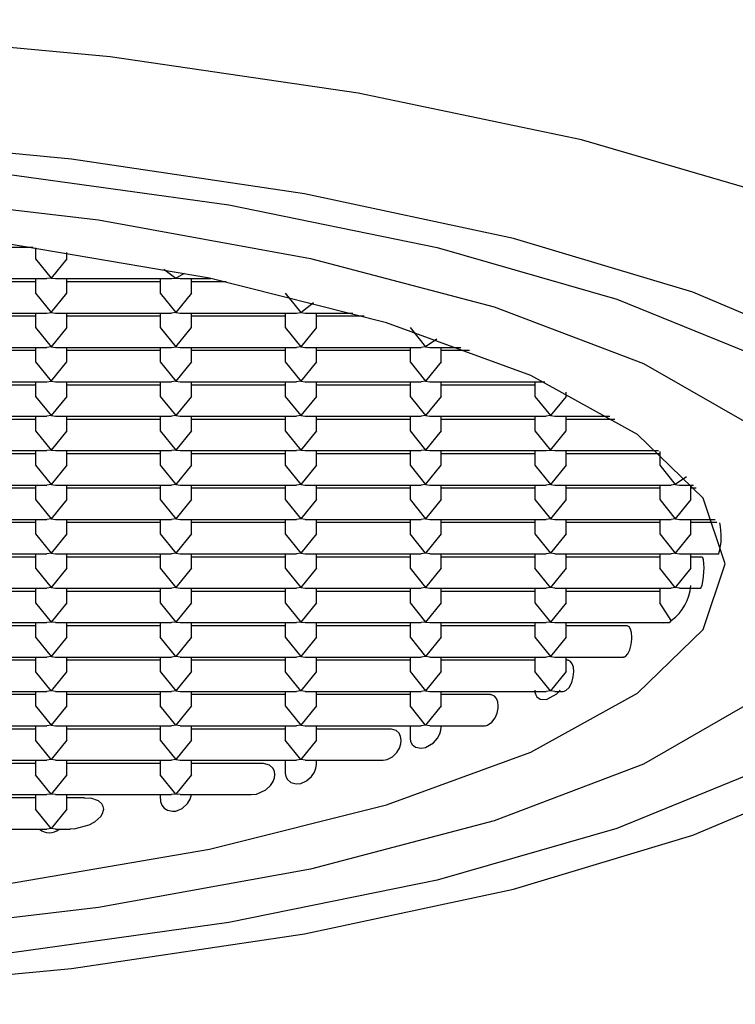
# Model space of a CAD drawing. Header units: millimetres. Extents: x 4232.774 to 4233.053, y 1937.857 to 1937.963.
# Tile 7 of 9: x 4232.91537 to 4232.9211, y 1937.85665 to 1937.86454. Entities that reach past the tile are written whole.
import ezdxf

# ---------------------------------------------------------------- set-up
doc = ezdxf.new("R2010")
doc.units = ezdxf.units.MM
doc.layers.add('SANINDUSA', color=3, linetype='Continuous')

msp = doc.modelspace()

# ---------------------------------------------------------------- linework, layer by layer
at = {"layer": 'SANINDUSA'}
for p, q in [((4232.915479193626, 1937.862715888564), (4232.914747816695, 1937.862715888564)), ((4232.915497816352, 1937.862713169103), (4232.915497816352, 1937.862625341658)), ((4232.915747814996, 1937.862625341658), (4232.915747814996, 1937.862675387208)), ((4232.915497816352, 1937.862625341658), (4232.915622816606, 1937.862470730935)), ((4232.915747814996, 1937.862625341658), (4232.915622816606, 1937.862470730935)), ((4232.91652638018, 1937.862541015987), (4232.91662281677, 1937.862470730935)), ((4232.914657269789, 1937.862465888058), (4232.915588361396, 1937.862465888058)), ((4232.915497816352, 1937.86244025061), (4232.914747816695, 1937.86244025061)), ((4232.915497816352, 1937.862465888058), (4232.915497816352, 1937.862349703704)), ((4232.915622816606, 1937.862470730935), (4232.915588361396, 1937.862465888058)), ((4232.915622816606, 1937.862470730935), (4232.915657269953, 1937.862465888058)), ((4232.915657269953, 1937.862465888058), (4232.91658836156, 1937.862465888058)), ((4232.915747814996, 1937.862349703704), (4232.915747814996, 1937.862465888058)), ((4232.916497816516, 1937.86244025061), (4232.915747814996, 1937.86244025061)), ((4232.916497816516, 1937.862465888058), (4232.916497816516, 1937.862349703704)), ((4232.91658836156, 1937.862465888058), (4232.91662281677, 1937.862470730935)), ((4232.91662281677, 1937.862470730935), (4232.916691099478, 1937.862509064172)), ((4232.91662281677, 1937.862470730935), (4232.916657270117, 1937.862465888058)), ((4232.916657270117, 1937.862465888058), (4232.916903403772, 1937.862465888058)), ((4232.91674781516, 1937.862349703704), (4232.91674781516, 1937.862465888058)), ((4232.917024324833, 1937.86244025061), (4232.91674781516, 1937.86244025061)), ((4232.915497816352, 1937.862349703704), (4232.915622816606, 1937.862195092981)), ((4232.915622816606, 1937.862195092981), (4232.915747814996, 1937.862349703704)), ((4232.916497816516, 1937.862349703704), (4232.91662281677, 1937.862195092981)), ((4232.91674781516, 1937.862349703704), (4232.91662281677, 1937.862195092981)), ((4232.91749781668, 1937.862349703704), (4232.917622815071, 1937.862195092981)), ((4232.917622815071, 1937.862195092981), (4232.917725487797, 1937.862275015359)), ((4232.914657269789, 1937.862190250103), (4232.915588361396, 1937.862190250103)), ((4232.915497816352, 1937.862164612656), (4232.914747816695, 1937.862164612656)), ((4232.915497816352, 1937.862190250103), (4232.915497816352, 1937.86207406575)), ((4232.915588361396, 1937.862190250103), (4232.915622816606, 1937.862195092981)), ((4232.915622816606, 1937.862195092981), (4232.915657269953, 1937.862190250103)), ((4232.915657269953, 1937.862190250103), (4232.91658836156, 1937.862190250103)), ((4232.915747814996, 1937.86207406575), (4232.915747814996, 1937.862190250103)), ((4232.916497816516, 1937.862164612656), (4232.915747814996, 1937.862164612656)), ((4232.916497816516, 1937.862190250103), (4232.916497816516, 1937.86207406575)), ((4232.91662281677, 1937.862195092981), (4232.91658836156, 1937.862190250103)), ((4232.91662281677, 1937.862195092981), (4232.916657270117, 1937.862190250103)), ((4232.916657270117, 1937.862190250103), (4232.917588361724, 1937.862190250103)), ((4232.91674781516, 1937.86207406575), (4232.91674781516, 1937.862190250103)), ((4232.91749781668, 1937.862164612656), (4232.91674781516, 1937.862164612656)), ((4232.91749781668, 1937.862190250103), (4232.91749781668, 1937.86207406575)), ((4232.917588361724, 1937.862190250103), (4232.917622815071, 1937.862195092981)), ((4232.917622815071, 1937.862195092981), (4232.917657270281, 1937.862190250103)), ((4232.917657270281, 1937.862190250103), (4232.918040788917, 1937.862190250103)), ((4232.917747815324, 1937.86207406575), (4232.917747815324, 1937.862190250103)), ((4232.91813106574, 1937.862164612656), (4232.917747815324, 1937.862164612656)), ((4232.915497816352, 1937.86207406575), (4232.915622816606, 1937.861919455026)), ((4232.915747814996, 1937.86207406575), (4232.915622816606, 1937.861919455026)), ((4232.916497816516, 1937.86207406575), (4232.91662281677, 1937.861919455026)), ((4232.91662281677, 1937.861919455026), (4232.91674781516, 1937.86207406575)), ((4232.91749781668, 1937.86207406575), (4232.917622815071, 1937.861919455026)), ((4232.917747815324, 1937.86207406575), (4232.917622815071, 1937.861919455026)), ((4232.918497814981, 1937.86207406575), (4232.918622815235, 1937.861919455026)), ((4232.918713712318, 1937.861982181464), (4232.918622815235, 1937.861919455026)), ((4232.914657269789, 1937.861914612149), (4232.915588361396, 1937.861914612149)), ((4232.915497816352, 1937.861888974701), (4232.914747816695, 1937.861888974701)), ((4232.915497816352, 1937.861914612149), (4232.915497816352, 1937.86179843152)), ((4232.915622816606, 1937.861919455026), (4232.915588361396, 1937.861914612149)), ((4232.915622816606, 1937.861919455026), (4232.915657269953, 1937.861914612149)), ((4232.915657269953, 1937.861914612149), (4232.91658836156, 1937.861914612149)), ((4232.915747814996, 1937.86179843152), (4232.915747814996, 1937.861914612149)), ((4232.916497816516, 1937.861888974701), (4232.915747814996, 1937.861888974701)), ((4232.916497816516, 1937.861914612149), (4232.916497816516, 1937.86179843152)), ((4232.91658836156, 1937.861914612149), (4232.91662281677, 1937.861919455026)), ((4232.91662281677, 1937.861919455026), (4232.916657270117, 1937.861914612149)), ((4232.916657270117, 1937.861914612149), (4232.917588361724, 1937.861914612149)), ((4232.91674781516, 1937.86179843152), (4232.91674781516, 1937.861914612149)), ((4232.91749781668, 1937.861888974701), (4232.91674781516, 1937.861888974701)), ((4232.91749781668, 1937.861914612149), (4232.91749781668, 1937.86179843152)), ((4232.917622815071, 1937.861919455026), (4232.917588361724, 1937.861914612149)), ((4232.917622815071, 1937.861919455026), (4232.917657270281, 1937.861914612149)), ((4232.917657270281, 1937.861914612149), (4232.918588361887, 1937.861914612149)), ((4232.917747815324, 1937.86179843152), (4232.917747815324, 1937.861914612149)), ((4232.918497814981, 1937.861888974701), (4232.917747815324, 1937.861888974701)), ((4232.918497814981, 1937.861914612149), (4232.918497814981, 1937.86179843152)), ((4232.918622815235, 1937.861919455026), (4232.918588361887, 1937.861914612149)), ((4232.918622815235, 1937.861919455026), (4232.918657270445, 1937.861914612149)), ((4232.918657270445, 1937.861914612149), (4232.918905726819, 1937.861914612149)), ((4232.918747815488, 1937.86179843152), (4232.918747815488, 1937.861914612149)), ((4232.918975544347, 1937.861888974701), (4232.918747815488, 1937.861888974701)), ((4232.915497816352, 1937.86179843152), (4232.915622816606, 1937.861643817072)), ((4232.915622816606, 1937.861643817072), (4232.915747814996, 1937.86179843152)), ((4232.916497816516, 1937.86179843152), (4232.91662281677, 1937.861643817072)), ((4232.91674781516, 1937.86179843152), (4232.91662281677, 1937.861643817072)), ((4232.91749781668, 1937.86179843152), (4232.917622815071, 1937.861643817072)), ((4232.917747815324, 1937.86179843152), (4232.917622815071, 1937.861643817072)), ((4232.918497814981, 1937.86179843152), (4232.918622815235, 1937.861643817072)), ((4232.918747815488, 1937.86179843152), (4232.918622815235, 1937.861643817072)), ((4232.914657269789, 1937.861638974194), (4232.915588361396, 1937.861638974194)), ((4232.915497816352, 1937.861613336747), (4232.914747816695, 1937.861613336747)), ((4232.915497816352, 1937.861638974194), (4232.915497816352, 1937.861522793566)), ((4232.915588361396, 1937.861638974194), (4232.915622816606, 1937.861643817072)), ((4232.915622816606, 1937.861643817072), (4232.915657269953, 1937.861638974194)), ((4232.915657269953, 1937.861638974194), (4232.91658836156, 1937.861638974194)), ((4232.915747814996, 1937.861522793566), (4232.915747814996, 1937.861638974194)), ((4232.916497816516, 1937.861613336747), (4232.915747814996, 1937.861613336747)), ((4232.916497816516, 1937.861638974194), (4232.916497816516, 1937.861522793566)), ((4232.91662281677, 1937.861643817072), (4232.91658836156, 1937.861638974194)), ((4232.91662281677, 1937.861643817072), (4232.916657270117, 1937.861638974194)), ((4232.916657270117, 1937.861638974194), (4232.917588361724, 1937.861638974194)), ((4232.91674781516, 1937.861522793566), (4232.91674781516, 1937.861638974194)), ((4232.91749781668, 1937.861613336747), (4232.91674781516, 1937.861613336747)), ((4232.91749781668, 1937.861638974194), (4232.91749781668, 1937.861522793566)), ((4232.917622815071, 1937.861643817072), (4232.917588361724, 1937.861638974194)), ((4232.917622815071, 1937.861643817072), (4232.917657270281, 1937.861638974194)), ((4232.917657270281, 1937.861638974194), (4232.918588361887, 1937.861638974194)), ((4232.917747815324, 1937.861522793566), (4232.917747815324, 1937.861638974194)), ((4232.918497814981, 1937.861613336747), (4232.917747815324, 1937.861613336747)), ((4232.918497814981, 1937.861638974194), (4232.918497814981, 1937.861522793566)), ((4232.918622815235, 1937.861643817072), (4232.918588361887, 1937.861638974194)), ((4232.918622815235, 1937.861643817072), (4232.918657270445, 1937.861638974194)), ((4232.918657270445, 1937.861638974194), (4232.919577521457, 1937.861638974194)), ((4232.918747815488, 1937.861522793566), (4232.918747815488, 1937.861638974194)), ((4232.919497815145, 1937.861613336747), (4232.918747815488, 1937.861613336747)), ((4232.919497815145, 1937.861638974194), (4232.919497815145, 1937.861522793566)), ((4232.915497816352, 1937.861522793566), (4232.915622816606, 1937.861368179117)), ((4232.915747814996, 1937.861522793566), (4232.915622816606, 1937.861368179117)), ((4232.916497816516, 1937.861522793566), (4232.91662281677, 1937.861368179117)), ((4232.91674781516, 1937.861522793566), (4232.91662281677, 1937.861368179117)), ((4232.91749781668, 1937.861522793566), (4232.917622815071, 1937.861368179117)), ((4232.917747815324, 1937.861522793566), (4232.917622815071, 1937.861368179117)), ((4232.918497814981, 1937.861522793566), (4232.918622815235, 1937.861368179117)), ((4232.918747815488, 1937.861522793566), (4232.918622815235, 1937.861368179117)), ((4232.919497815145, 1937.861522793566), (4232.919622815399, 1937.861368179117)), ((4232.919747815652, 1937.861522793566), (4232.919622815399, 1937.861368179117)), ((4232.919747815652, 1937.861522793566), (4232.919747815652, 1937.861556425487)), ((4232.914657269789, 1937.86136333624), (4232.915588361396, 1937.86136333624)), ((4232.915497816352, 1937.861337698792), (4232.914747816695, 1937.861337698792)), ((4232.915497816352, 1937.86136333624), (4232.915497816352, 1937.861247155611)), ((4232.915622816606, 1937.861368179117), (4232.915588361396, 1937.86136333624)), ((4232.915622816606, 1937.861368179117), (4232.915657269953, 1937.86136333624)), ((4232.915657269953, 1937.86136333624), (4232.91658836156, 1937.86136333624)), ((4232.915747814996, 1937.861247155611), (4232.915747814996, 1937.86136333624)), ((4232.916497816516, 1937.861337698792), (4232.915747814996, 1937.861337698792)), ((4232.916497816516, 1937.86136333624), (4232.916497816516, 1937.861247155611)), ((4232.91662281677, 1937.861368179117), (4232.91658836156, 1937.86136333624)), ((4232.91662281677, 1937.861368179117), (4232.916657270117, 1937.86136333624)), ((4232.916657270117, 1937.86136333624), (4232.917588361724, 1937.86136333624)), ((4232.91674781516, 1937.861247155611), (4232.91674781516, 1937.86136333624)), ((4232.91749781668, 1937.861337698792), (4232.91674781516, 1937.861337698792)), ((4232.91749781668, 1937.86136333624), (4232.91749781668, 1937.861247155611)), ((4232.917622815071, 1937.861368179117), (4232.917588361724, 1937.86136333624)), ((4232.917622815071, 1937.861368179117), (4232.917657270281, 1937.86136333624)), ((4232.917657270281, 1937.86136333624), (4232.918588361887, 1937.86136333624)), ((4232.917747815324, 1937.861247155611), (4232.917747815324, 1937.86136333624)), ((4232.918497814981, 1937.861337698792), (4232.917747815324, 1937.861337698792)), ((4232.918497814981, 1937.86136333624), (4232.918497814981, 1937.861247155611)), ((4232.918622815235, 1937.861368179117), (4232.918588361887, 1937.86136333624)), ((4232.918622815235, 1937.861368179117), (4232.918657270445, 1937.86136333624)), ((4232.918657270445, 1937.86136333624), (4232.919588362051, 1937.86136333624)), ((4232.918747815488, 1937.861247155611), (4232.918747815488, 1937.86136333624)), ((4232.919497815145, 1937.861337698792), (4232.918747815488, 1937.861337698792)), ((4232.919497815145, 1937.86136333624), (4232.919497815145, 1937.861247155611)), ((4232.919622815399, 1937.861368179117), (4232.919588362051, 1937.86136333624)), ((4232.919622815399, 1937.861368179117), (4232.919657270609, 1937.86136333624)), ((4232.919657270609, 1937.86136333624), (4232.920097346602, 1937.86136333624)), ((4232.919747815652, 1937.861247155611), (4232.919747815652, 1937.86136333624)), ((4232.920138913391, 1937.861337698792), (4232.919747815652, 1937.861337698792)), ((4232.915497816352, 1937.861247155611), (4232.915622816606, 1937.861092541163)), ((4232.915747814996, 1937.861247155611), (4232.915622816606, 1937.861092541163)), ((4232.916497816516, 1937.861247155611), (4232.91662281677, 1937.861092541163)), ((4232.91674781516, 1937.861247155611), (4232.91662281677, 1937.861092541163)), ((4232.91749781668, 1937.861247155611), (4232.917622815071, 1937.861092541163)), ((4232.917747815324, 1937.861247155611), (4232.917622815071, 1937.861092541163)), ((4232.918497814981, 1937.861247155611), (4232.918622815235, 1937.861092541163)), ((4232.918747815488, 1937.861247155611), (4232.918622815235, 1937.861092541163)), ((4232.919497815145, 1937.861247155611), (4232.919622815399, 1937.861092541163)), ((4232.919622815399, 1937.861092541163), (4232.919747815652, 1937.861247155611)), ((4232.915622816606, 1937.861092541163), (4232.915588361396, 1937.861087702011)), ((4232.915622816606, 1937.861092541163), (4232.915657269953, 1937.861087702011)), ((4232.91662281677, 1937.861092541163), (4232.91658836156, 1937.861087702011)), ((4232.91662281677, 1937.861092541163), (4232.916657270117, 1937.861087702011)), ((4232.917622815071, 1937.861092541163), (4232.917588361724, 1937.861087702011)), ((4232.917622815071, 1937.861092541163), (4232.917657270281, 1937.861087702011)), ((4232.918622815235, 1937.861092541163), (4232.918588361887, 1937.861087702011)), ((4232.918622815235, 1937.861092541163), (4232.918657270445, 1937.861087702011)), ((4232.919588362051, 1937.861087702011), (4232.919622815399, 1937.861092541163)), ((4232.919622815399, 1937.861092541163), (4232.919657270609, 1937.861087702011)), ((4232.914657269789, 1937.861087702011), (4232.915588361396, 1937.861087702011)), ((4232.915497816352, 1937.861062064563), (4232.914747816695, 1937.861062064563)), ((4232.915497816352, 1937.861087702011), (4232.915497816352, 1937.860971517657)), ((4232.915657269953, 1937.861087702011), (4232.91658836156, 1937.861087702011)), ((4232.915747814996, 1937.860971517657), (4232.915747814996, 1937.861087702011)), ((4232.916497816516, 1937.861062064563), (4232.915747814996, 1937.861062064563)), ((4232.916497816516, 1937.861087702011), (4232.916497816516, 1937.860971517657)), ((4232.916657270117, 1937.861087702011), (4232.917588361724, 1937.861087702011)), ((4232.91674781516, 1937.860971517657), (4232.91674781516, 1937.861087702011)), ((4232.91749781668, 1937.861062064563), (4232.91674781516, 1937.861062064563)), ((4232.91749781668, 1937.861087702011), (4232.91749781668, 1937.860971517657)), ((4232.917657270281, 1937.861087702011), (4232.918588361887, 1937.861087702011)), ((4232.917747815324, 1937.860971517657), (4232.917747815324, 1937.861087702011)), ((4232.918497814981, 1937.861062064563), (4232.917747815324, 1937.861062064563)), ((4232.918497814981, 1937.861087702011), (4232.918497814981, 1937.860971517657)), ((4232.918657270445, 1937.861087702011), (4232.919588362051, 1937.861087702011)), ((4232.918747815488, 1937.860971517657), (4232.918747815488, 1937.861087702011)), ((4232.919497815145, 1937.861062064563), (4232.918747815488, 1937.861062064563)), ((4232.919497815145, 1937.861087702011), (4232.919497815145, 1937.860971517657)), ((4232.919657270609, 1937.861087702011), (4232.920489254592, 1937.861087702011)), ((4232.919747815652, 1937.860971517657), (4232.919747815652, 1937.861087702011)), ((4232.920497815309, 1937.861062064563), (4232.919747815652, 1937.861062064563)), ((4232.920497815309, 1937.861080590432), (4232.920497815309, 1937.860971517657)), ((4232.915497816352, 1937.860971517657), (4232.915622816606, 1937.860816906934)), ((4232.915747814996, 1937.860971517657), (4232.915622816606, 1937.860816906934)), ((4232.916497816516, 1937.860971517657), (4232.91662281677, 1937.860816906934)), ((4232.91674781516, 1937.860971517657), (4232.91662281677, 1937.860816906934)), ((4232.91749781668, 1937.860971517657), (4232.917622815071, 1937.860816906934)), ((4232.917747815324, 1937.860971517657), (4232.917622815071, 1937.860816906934)), ((4232.918497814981, 1937.860971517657), (4232.918622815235, 1937.860816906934)), ((4232.918622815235, 1937.860816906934), (4232.918747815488, 1937.860971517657)), ((4232.919497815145, 1937.860971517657), (4232.919622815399, 1937.860816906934)), ((4232.919747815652, 1937.860971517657), (4232.919622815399, 1937.860816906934)), ((4232.920497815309, 1937.860971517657), (4232.920622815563, 1937.860816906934)), ((4232.920711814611, 1937.860877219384), (4232.920622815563, 1937.860816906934)), ((4232.914657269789, 1937.860812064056), (4232.915588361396, 1937.860812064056)), ((4232.915497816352, 1937.860786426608), (4232.914747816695, 1937.860786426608)), ((4232.915497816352, 1937.860812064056), (4232.915497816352, 1937.860695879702)), ((4232.915622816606, 1937.860816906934), (4232.915588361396, 1937.860812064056)), ((4232.915622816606, 1937.860816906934), (4232.915657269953, 1937.860812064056)), ((4232.915657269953, 1937.860812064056), (4232.91658836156, 1937.860812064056)), ((4232.915747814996, 1937.860695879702), (4232.915747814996, 1937.860812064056)), ((4232.916497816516, 1937.860786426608), (4232.915747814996, 1937.860786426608)), ((4232.916497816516, 1937.860812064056), (4232.916497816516, 1937.860695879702)), ((4232.91662281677, 1937.860816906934), (4232.91658836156, 1937.860812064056)), ((4232.91662281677, 1937.860816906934), (4232.916657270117, 1937.860812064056)), ((4232.916657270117, 1937.860812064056), (4232.917588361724, 1937.860812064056)), ((4232.91674781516, 1937.860695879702), (4232.91674781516, 1937.860812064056)), ((4232.91749781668, 1937.860786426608), (4232.91674781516, 1937.860786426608)), ((4232.91749781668, 1937.860812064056), (4232.91749781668, 1937.860695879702)), ((4232.917622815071, 1937.860816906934), (4232.917588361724, 1937.860812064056)), ((4232.917622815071, 1937.860816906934), (4232.917657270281, 1937.860812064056)), ((4232.917657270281, 1937.860812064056), (4232.918588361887, 1937.860812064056)), ((4232.917747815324, 1937.860695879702), (4232.917747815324, 1937.860812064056)), ((4232.918497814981, 1937.860786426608), (4232.917747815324, 1937.860786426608)), ((4232.918497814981, 1937.860812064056), (4232.918497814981, 1937.860695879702)), ((4232.918622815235, 1937.860816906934), (4232.918588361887, 1937.860812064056)), ((4232.918622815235, 1937.860816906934), (4232.918657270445, 1937.860812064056)), ((4232.918657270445, 1937.860812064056), (4232.919588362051, 1937.860812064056)), ((4232.918747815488, 1937.860695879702), (4232.918747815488, 1937.860812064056)), ((4232.919497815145, 1937.860786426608), (4232.918747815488, 1937.860786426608)), ((4232.919497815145, 1937.860812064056), (4232.919497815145, 1937.860695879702)), ((4232.919622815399, 1937.860816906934), (4232.919588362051, 1937.860812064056)), ((4232.919622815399, 1937.860816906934), (4232.919657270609, 1937.860812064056)), ((4232.919657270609, 1937.860812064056), (4232.920588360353, 1937.860812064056)), ((4232.919747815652, 1937.860695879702), (4232.919747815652, 1937.860812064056)), ((4232.920497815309, 1937.860786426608), (4232.919747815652, 1937.860786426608)), ((4232.920497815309, 1937.860812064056), (4232.920497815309, 1937.860695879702)), ((4232.920622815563, 1937.860816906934), (4232.920588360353, 1937.860812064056)), ((4232.920622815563, 1937.860816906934), (4232.920657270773, 1937.860812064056)), ((4232.920657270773, 1937.860812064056), (4232.920768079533, 1937.860812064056)), ((4232.920747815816, 1937.860695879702), (4232.920747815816, 1937.860812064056)), ((4232.920788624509, 1937.860786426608), (4232.920747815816, 1937.860786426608)), ((4232.915497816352, 1937.860695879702), (4232.915622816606, 1937.860541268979)), ((4232.915747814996, 1937.860695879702), (4232.915622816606, 1937.860541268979)), ((4232.916497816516, 1937.860695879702), (4232.91662281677, 1937.860541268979)), ((4232.91674781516, 1937.860695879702), (4232.91662281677, 1937.860541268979)), ((4232.91749781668, 1937.860695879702), (4232.917622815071, 1937.860541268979)), ((4232.917747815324, 1937.860695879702), (4232.917622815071, 1937.860541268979)), ((4232.918497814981, 1937.860695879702), (4232.918622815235, 1937.860541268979)), ((4232.918747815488, 1937.860695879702), (4232.918622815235, 1937.860541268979)), ((4232.919497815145, 1937.860695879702), (4232.919622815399, 1937.860541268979)), ((4232.919747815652, 1937.860695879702), (4232.919622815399, 1937.860541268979)), ((4232.920497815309, 1937.860695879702), (4232.920622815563, 1937.860541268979)), ((4232.920747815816, 1937.860695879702), (4232.920622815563, 1937.860541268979)), ((4232.915622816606, 1937.860541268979), (4232.915588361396, 1937.860536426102)), ((4232.915622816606, 1937.860541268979), (4232.915657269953, 1937.860536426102)), ((4232.91662281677, 1937.860541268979), (4232.91658836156, 1937.860536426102)), ((4232.91662281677, 1937.860541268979), (4232.916657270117, 1937.860536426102)), ((4232.917622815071, 1937.860541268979), (4232.917588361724, 1937.860536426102)), ((4232.917657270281, 1937.860536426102), (4232.917622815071, 1937.860541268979)), ((4232.918622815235, 1937.860541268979), (4232.918588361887, 1937.860536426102)), ((4232.918622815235, 1937.860541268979), (4232.918657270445, 1937.860536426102)), ((4232.919622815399, 1937.860541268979), (4232.919588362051, 1937.860536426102)), ((4232.919622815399, 1937.860541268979), (4232.919657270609, 1937.860536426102)), ((4232.920622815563, 1937.860541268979), (4232.920588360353, 1937.860536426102)), ((4232.920622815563, 1937.860541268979), (4232.920657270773, 1937.860536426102)), ((4232.914657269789, 1937.860536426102), (4232.915588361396, 1937.860536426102)), ((4232.915497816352, 1937.860510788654), (4232.914747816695, 1937.860510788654)), ((4232.915497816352, 1937.860536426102), (4232.915497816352, 1937.860420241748)), ((4232.915657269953, 1937.860536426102), (4232.91658836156, 1937.860536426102)), ((4232.915747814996, 1937.860420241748), (4232.915747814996, 1937.860536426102)), ((4232.916497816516, 1937.860510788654), (4232.915747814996, 1937.860510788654)), ((4232.916497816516, 1937.860536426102), (4232.916497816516, 1937.860420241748)), ((4232.916657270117, 1937.860536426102), (4232.917588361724, 1937.860536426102)), ((4232.91674781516, 1937.860420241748), (4232.91674781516, 1937.860536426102)), ((4232.91749781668, 1937.860510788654), (4232.91674781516, 1937.860510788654)), ((4232.91749781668, 1937.860536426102), (4232.91749781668, 1937.860420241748)), ((4232.917657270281, 1937.860536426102), (4232.918588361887, 1937.860536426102)), ((4232.917747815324, 1937.860420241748), (4232.917747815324, 1937.860536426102)), ((4232.918497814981, 1937.860510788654), (4232.917747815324, 1937.860510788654)), ((4232.918497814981, 1937.860536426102), (4232.918497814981, 1937.860420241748)), ((4232.918657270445, 1937.860536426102), (4232.919588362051, 1937.860536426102)), ((4232.918747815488, 1937.860420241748), (4232.918747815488, 1937.860536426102)), ((4232.919497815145, 1937.860510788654), (4232.918747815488, 1937.860510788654)), ((4232.919497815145, 1937.860536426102), (4232.919497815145, 1937.860420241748)), ((4232.919657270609, 1937.860536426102), (4232.920588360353, 1937.860536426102)), ((4232.919747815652, 1937.860420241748), (4232.919747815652, 1937.860536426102)), ((4232.920497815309, 1937.860510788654), (4232.919747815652, 1937.860510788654)), ((4232.920497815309, 1937.860536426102), (4232.920497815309, 1937.860420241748)), ((4232.920657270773, 1937.860536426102), (4232.920942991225, 1937.860536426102)), ((4232.920747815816, 1937.860420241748), (4232.920747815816, 1937.860536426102)), ((4232.920954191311, 1937.860510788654), (4232.920747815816, 1937.860510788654)), ((4232.915497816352, 1937.860420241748), (4232.915622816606, 1937.860265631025)), ((4232.915747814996, 1937.860420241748), (4232.915622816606, 1937.860265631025)), ((4232.916497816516, 1937.860420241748), (4232.91662281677, 1937.860265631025)), ((4232.91674781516, 1937.860420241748), (4232.91662281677, 1937.860265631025)), ((4232.91749781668, 1937.860420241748), (4232.917622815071, 1937.860265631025)), ((4232.917747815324, 1937.860420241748), (4232.917622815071, 1937.860265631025)), ((4232.918622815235, 1937.860265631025), (4232.918497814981, 1937.860420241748)), ((4232.918747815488, 1937.860420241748), (4232.918622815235, 1937.860265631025)), ((4232.919497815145, 1937.860420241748), (4232.919622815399, 1937.860265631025)), ((4232.919747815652, 1937.860420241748), (4232.919622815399, 1937.860265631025)), ((4232.920497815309, 1937.860420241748), (4232.920622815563, 1937.860265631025)), ((4232.920747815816, 1937.860420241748), (4232.920622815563, 1937.860265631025)), ((4232.914657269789, 1937.860260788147), (4232.915588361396, 1937.860260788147)), ((4232.915497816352, 1937.8602351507), (4232.914747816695, 1937.8602351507)), ((4232.915497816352, 1937.860260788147), (4232.915497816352, 1937.860144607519)), ((4232.915622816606, 1937.860265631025), (4232.915588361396, 1937.860260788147)), ((4232.915622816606, 1937.860265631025), (4232.915657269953, 1937.860260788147)), ((4232.915657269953, 1937.860260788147), (4232.91658836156, 1937.860260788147)), ((4232.915747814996, 1937.860144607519), (4232.915747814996, 1937.860260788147)), ((4232.916497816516, 1937.8602351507), (4232.915747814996, 1937.8602351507)), ((4232.916497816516, 1937.860260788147), (4232.916497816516, 1937.860144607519)), ((4232.91662281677, 1937.860265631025), (4232.91658836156, 1937.860260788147)), ((4232.91662281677, 1937.860265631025), (4232.916657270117, 1937.860260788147)), ((4232.916657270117, 1937.860260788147), (4232.917588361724, 1937.860260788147)), ((4232.91674781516, 1937.860144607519), (4232.91674781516, 1937.860260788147)), ((4232.91749781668, 1937.8602351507), (4232.91674781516, 1937.8602351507)), ((4232.91749781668, 1937.860260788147), (4232.91749781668, 1937.860144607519)), ((4232.917622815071, 1937.860265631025), (4232.917588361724, 1937.860260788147)), ((4232.917622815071, 1937.860265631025), (4232.917657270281, 1937.860260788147)), ((4232.917657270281, 1937.860260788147), (4232.918588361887, 1937.860260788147)), ((4232.917747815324, 1937.860144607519), (4232.917747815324, 1937.860260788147)), ((4232.918497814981, 1937.8602351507), (4232.917747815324, 1937.8602351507)), ((4232.918497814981, 1937.860260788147), (4232.918497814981, 1937.860144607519)), ((4232.918622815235, 1937.860265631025), (4232.918588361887, 1937.860260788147)), ((4232.918657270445, 1937.860260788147), (4232.918622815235, 1937.860265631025)), ((4232.918657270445, 1937.860260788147), (4232.919588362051, 1937.860260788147)), ((4232.918747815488, 1937.860144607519), (4232.918747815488, 1937.860260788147)), ((4232.919497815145, 1937.8602351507), (4232.918747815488, 1937.8602351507)), ((4232.919497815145, 1937.860260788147), (4232.919497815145, 1937.860144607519)), ((4232.919622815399, 1937.860265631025), (4232.919588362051, 1937.860260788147)), ((4232.919657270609, 1937.860260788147), (4232.919622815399, 1937.860265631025)), ((4232.919657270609, 1937.860260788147), (4232.920588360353, 1937.860260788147)), ((4232.919747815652, 1937.860144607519), (4232.919747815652, 1937.860260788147)), ((4232.920497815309, 1937.8602351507), (4232.919747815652, 1937.8602351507)), ((4232.920497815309, 1937.860260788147), (4232.920497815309, 1937.860144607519)), ((4232.920622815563, 1937.860265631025), (4232.920588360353, 1937.860260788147)), ((4232.920622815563, 1937.860265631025), (4232.920657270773, 1937.860260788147)), ((4232.920657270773, 1937.860260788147), (4232.920971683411, 1937.860260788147)), ((4232.920747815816, 1937.860144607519), (4232.920747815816, 1937.860260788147)), ((4232.920835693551, 1937.8602351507), (4232.920747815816, 1937.8602351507)), ((4232.915497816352, 1937.860144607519), (4232.915622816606, 1937.85998999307)), ((4232.915747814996, 1937.860144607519), (4232.915622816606, 1937.85998999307)), ((4232.916497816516, 1937.860144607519), (4232.91662281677, 1937.85998999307)), ((4232.91674781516, 1937.860144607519), (4232.91662281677, 1937.85998999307)), ((4232.91749781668, 1937.860144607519), (4232.917622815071, 1937.85998999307)), ((4232.917747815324, 1937.860144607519), (4232.917622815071, 1937.85998999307)), ((4232.918497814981, 1937.860144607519), (4232.918622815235, 1937.85998999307)), ((4232.918747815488, 1937.860144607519), (4232.918622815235, 1937.85998999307)), ((4232.919622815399, 1937.85998999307), (4232.919497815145, 1937.860144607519)), ((4232.919747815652, 1937.860144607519), (4232.919622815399, 1937.85998999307)), ((4232.920622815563, 1937.85998999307), (4232.920497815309, 1937.860144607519)), ((4232.920747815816, 1937.860144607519), (4232.920622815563, 1937.85998999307)), ((4232.915622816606, 1937.85998999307), (4232.915588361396, 1937.859985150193)), ((4232.915622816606, 1937.85998999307), (4232.915657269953, 1937.859985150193)), ((4232.91662281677, 1937.85998999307), (4232.91658836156, 1937.859985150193)), ((4232.91662281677, 1937.85998999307), (4232.916657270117, 1937.859985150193)), ((4232.917622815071, 1937.85998999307), (4232.917588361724, 1937.859985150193)), ((4232.917622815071, 1937.85998999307), (4232.917657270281, 1937.859985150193)), ((4232.918622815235, 1937.85998999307), (4232.918588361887, 1937.859985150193)), ((4232.918622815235, 1937.85998999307), (4232.918657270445, 1937.859985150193)), ((4232.919622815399, 1937.85998999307), (4232.919588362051, 1937.859985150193)), ((4232.919657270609, 1937.859985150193), (4232.919622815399, 1937.85998999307)), ((4232.920622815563, 1937.85998999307), (4232.920588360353, 1937.859985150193)), ((4232.920657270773, 1937.859985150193), (4232.920622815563, 1937.85998999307)), ((4232.914657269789, 1937.859985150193), (4232.915588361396, 1937.859985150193)), ((4232.915497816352, 1937.859959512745), (4232.914747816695, 1937.859959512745)), ((4232.915497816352, 1937.859985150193), (4232.915497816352, 1937.859868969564)), ((4232.915657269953, 1937.859985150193), (4232.91658836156, 1937.859985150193)), ((4232.915747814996, 1937.859868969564), (4232.915747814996, 1937.859985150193)), ((4232.916497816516, 1937.859959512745), (4232.915747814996, 1937.859959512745)), ((4232.916497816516, 1937.859985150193), (4232.916497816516, 1937.859868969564)), ((4232.916657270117, 1937.859985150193), (4232.917588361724, 1937.859985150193)), ((4232.91674781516, 1937.859868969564), (4232.91674781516, 1937.859985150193)), ((4232.91749781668, 1937.859959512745), (4232.91674781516, 1937.859959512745)), ((4232.91749781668, 1937.859985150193), (4232.91749781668, 1937.859868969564)), ((4232.917657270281, 1937.859985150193), (4232.918588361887, 1937.859985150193)), ((4232.917747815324, 1937.859868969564), (4232.917747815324, 1937.859985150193)), ((4232.918497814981, 1937.859959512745), (4232.917747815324, 1937.859959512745)), ((4232.918497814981, 1937.859985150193), (4232.918497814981, 1937.859868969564)), ((4232.918657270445, 1937.859985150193), (4232.919588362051, 1937.859985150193)), ((4232.918747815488, 1937.859868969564), (4232.918747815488, 1937.859985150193)), ((4232.919497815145, 1937.859959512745), (4232.918747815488, 1937.859959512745)), ((4232.919497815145, 1937.859985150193), (4232.919497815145, 1937.859868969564)), ((4232.919657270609, 1937.859985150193), (4232.920588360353, 1937.859985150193)), ((4232.919747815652, 1937.859868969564), (4232.919747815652, 1937.859985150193)), ((4232.920497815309, 1937.859959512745), (4232.919747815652, 1937.859959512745)), ((4232.920497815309, 1937.859985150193), (4232.920497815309, 1937.859868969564)), ((4232.920657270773, 1937.859985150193), (4232.920822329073, 1937.859985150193)), ((4232.915497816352, 1937.859868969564), (4232.915622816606, 1937.859714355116)), ((4232.915747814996, 1937.859868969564), (4232.915622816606, 1937.859714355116)), ((4232.916497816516, 1937.859868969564), (4232.91662281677, 1937.859714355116)), ((4232.91674781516, 1937.859868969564), (4232.91662281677, 1937.859714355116)), ((4232.91749781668, 1937.859868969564), (4232.917622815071, 1937.859714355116)), ((4232.917747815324, 1937.859868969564), (4232.917622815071, 1937.859714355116)), ((4232.918497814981, 1937.859868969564), (4232.918622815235, 1937.859714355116)), ((4232.918747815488, 1937.859868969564), (4232.918622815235, 1937.859714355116)), ((4232.919497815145, 1937.859868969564), (4232.919622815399, 1937.859714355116)), ((4232.919747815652, 1937.859868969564), (4232.919622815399, 1937.859714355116)), ((4232.920590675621, 1937.859727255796), (4232.920497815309, 1937.859868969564)), ((4232.914657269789, 1937.859709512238), (4232.915588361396, 1937.859709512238)), ((4232.915497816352, 1937.859683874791), (4232.914747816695, 1937.859683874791)), ((4232.915497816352, 1937.859709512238), (4232.915497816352, 1937.85959333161)), ((4232.915622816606, 1937.859714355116), (4232.915588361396, 1937.859709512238)), ((4232.915657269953, 1937.859709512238), (4232.915622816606, 1937.859714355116)), ((4232.915657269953, 1937.859709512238), (4232.91658836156, 1937.859709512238)), ((4232.915747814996, 1937.85959333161), (4232.915747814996, 1937.859709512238)), ((4232.916497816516, 1937.859683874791), (4232.915747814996, 1937.859683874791)), ((4232.916497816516, 1937.859709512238), (4232.916497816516, 1937.85959333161)), ((4232.91662281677, 1937.859714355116), (4232.91658836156, 1937.859709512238)), ((4232.91662281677, 1937.859714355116), (4232.916657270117, 1937.859709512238)), ((4232.916657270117, 1937.859709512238), (4232.917588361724, 1937.859709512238)), ((4232.91674781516, 1937.85959333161), (4232.91674781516, 1937.859709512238)), ((4232.91749781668, 1937.859683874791), (4232.91674781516, 1937.859683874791)), ((4232.91749781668, 1937.859709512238), (4232.91749781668, 1937.85959333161)), ((4232.917622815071, 1937.859714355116), (4232.917588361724, 1937.859709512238)), ((4232.917622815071, 1937.859714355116), (4232.917657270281, 1937.859709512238)), ((4232.917657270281, 1937.859709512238), (4232.918588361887, 1937.859709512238)), ((4232.917747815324, 1937.85959333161), (4232.917747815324, 1937.859709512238)), ((4232.918497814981, 1937.859683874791), (4232.917747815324, 1937.859683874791)), ((4232.918497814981, 1937.859709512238), (4232.918497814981, 1937.85959333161)), ((4232.918622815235, 1937.859714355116), (4232.918588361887, 1937.859709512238)), ((4232.918622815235, 1937.859714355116), (4232.918657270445, 1937.859709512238)), ((4232.918657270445, 1937.859709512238), (4232.919588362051, 1937.859709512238)), ((4232.918747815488, 1937.85959333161), (4232.918747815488, 1937.859709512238)), ((4232.919497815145, 1937.859683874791), (4232.918747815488, 1937.859683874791)), ((4232.919497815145, 1937.859709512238), (4232.919497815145, 1937.85959333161)), ((4232.919622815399, 1937.859714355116), (4232.919588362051, 1937.859709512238)), ((4232.919622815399, 1937.859714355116), (4232.919657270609, 1937.859709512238)), ((4232.919657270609, 1937.859709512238), (4232.920570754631, 1937.859709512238)), ((4232.919747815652, 1937.85959333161), (4232.919747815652, 1937.859709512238)), ((4232.920237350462, 1937.859683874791), (4232.919747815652, 1937.859683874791)), ((4232.915497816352, 1937.85959333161), (4232.915622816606, 1937.859438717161)), ((4232.915747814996, 1937.85959333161), (4232.915622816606, 1937.859438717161)), ((4232.91662281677, 1937.859438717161), (4232.916497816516, 1937.85959333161)), ((4232.91674781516, 1937.85959333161), (4232.91662281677, 1937.859438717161)), ((4232.91749781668, 1937.85959333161), (4232.917622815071, 1937.859438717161)), ((4232.917747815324, 1937.85959333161), (4232.917622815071, 1937.859438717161)), ((4232.918497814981, 1937.85959333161), (4232.918622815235, 1937.859438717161)), ((4232.918747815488, 1937.85959333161), (4232.918622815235, 1937.859438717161)), ((4232.919497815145, 1937.85959333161), (4232.919622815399, 1937.859438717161)), ((4232.919747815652, 1937.85959333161), (4232.919622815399, 1937.859438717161)), ((4232.915622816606, 1937.859438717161), (4232.915588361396, 1937.859433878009)), ((4232.915622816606, 1937.859438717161), (4232.915657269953, 1937.859433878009)), ((4232.91662281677, 1937.859438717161), (4232.91658836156, 1937.859433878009)), ((4232.916657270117, 1937.859433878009), (4232.91662281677, 1937.859438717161)), ((4232.917622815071, 1937.859438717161), (4232.917588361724, 1937.859433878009)), ((4232.917622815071, 1937.859438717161), (4232.917657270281, 1937.859433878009)), ((4232.918622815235, 1937.859438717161), (4232.918588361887, 1937.859433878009)), ((4232.918657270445, 1937.859433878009), (4232.918622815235, 1937.859438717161)), ((4232.919622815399, 1937.859438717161), (4232.919588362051, 1937.859433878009)), ((4232.919622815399, 1937.859438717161), (4232.919657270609, 1937.859433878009)), ((4232.914657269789, 1937.859433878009), (4232.915588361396, 1937.859433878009)), ((4232.915497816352, 1937.859408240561), (4232.914747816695, 1937.859408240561)), ((4232.915497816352, 1937.859433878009), (4232.915497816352, 1937.859317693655)), ((4232.915657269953, 1937.859433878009), (4232.91658836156, 1937.859433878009)), ((4232.915747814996, 1937.859317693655), (4232.915747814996, 1937.859433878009)), ((4232.916497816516, 1937.859408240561), (4232.915747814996, 1937.859408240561)), ((4232.916497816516, 1937.859433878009), (4232.916497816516, 1937.859317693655)), ((4232.916657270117, 1937.859433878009), (4232.917588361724, 1937.859433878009)), ((4232.91674781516, 1937.859317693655), (4232.91674781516, 1937.859433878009)), ((4232.91749781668, 1937.859408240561), (4232.91674781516, 1937.859408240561)), ((4232.91749781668, 1937.859433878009), (4232.91749781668, 1937.859317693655)), ((4232.917657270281, 1937.859433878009), (4232.918588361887, 1937.859433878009)), ((4232.917747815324, 1937.859317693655), (4232.917747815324, 1937.859433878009)), ((4232.918497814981, 1937.859408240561), (4232.917747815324, 1937.859408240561)), ((4232.918497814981, 1937.859433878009), (4232.918497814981, 1937.859317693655)), ((4232.918657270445, 1937.859433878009), (4232.919588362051, 1937.859433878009)), ((4232.918747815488, 1937.859317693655), (4232.918747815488, 1937.859433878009)), ((4232.919497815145, 1937.859408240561), (4232.918747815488, 1937.859408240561)), ((4232.919497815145, 1937.859433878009), (4232.919497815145, 1937.859317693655)), ((4232.919657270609, 1937.859433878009), (4232.920208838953, 1937.859433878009)), ((4232.919747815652, 1937.859317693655), (4232.919747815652, 1937.859433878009)), ((4232.919760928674, 1937.859408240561), (4232.919747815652, 1937.859408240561)), ((4232.915622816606, 1937.859163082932), (4232.915497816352, 1937.859317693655)), ((4232.915747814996, 1937.859317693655), (4232.915622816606, 1937.859163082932)), ((4232.916497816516, 1937.859317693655), (4232.91662281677, 1937.859163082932)), ((4232.91674781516, 1937.859317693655), (4232.91662281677, 1937.859163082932)), ((4232.917622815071, 1937.859163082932), (4232.91749781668, 1937.859317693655)), ((4232.917747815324, 1937.859317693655), (4232.917622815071, 1937.859163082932)), ((4232.918497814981, 1937.859317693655), (4232.918622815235, 1937.859163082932)), ((4232.918747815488, 1937.859317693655), (4232.918622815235, 1937.859163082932)), ((4232.919622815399, 1937.859163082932), (4232.919497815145, 1937.859317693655)), ((4232.919747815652, 1937.859317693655), (4232.919622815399, 1937.859163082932)), ((4232.914657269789, 1937.859158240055), (4232.915588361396, 1937.859158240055)), ((4232.915497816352, 1937.859132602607), (4232.914747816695, 1937.859132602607)), ((4232.915497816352, 1937.859158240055), (4232.915497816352, 1937.859042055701)), ((4232.915622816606, 1937.859163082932), (4232.915588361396, 1937.859158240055)), ((4232.915657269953, 1937.859158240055), (4232.915622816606, 1937.859163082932)), ((4232.915657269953, 1937.859158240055), (4232.91658836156, 1937.859158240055)), ((4232.915747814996, 1937.859042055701), (4232.915747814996, 1937.859158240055)), ((4232.916497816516, 1937.859132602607), (4232.915747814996, 1937.859132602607)), ((4232.916497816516, 1937.859158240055), (4232.916497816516, 1937.859042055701)), ((4232.91662281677, 1937.859163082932), (4232.91658836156, 1937.859158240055)), ((4232.91662281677, 1937.859163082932), (4232.916657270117, 1937.859158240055)), ((4232.916657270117, 1937.859158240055), (4232.917588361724, 1937.859158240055)), ((4232.91674781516, 1937.859042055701), (4232.91674781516, 1937.859158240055)), ((4232.91749781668, 1937.859132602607), (4232.91674781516, 1937.859132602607)), ((4232.91749781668, 1937.859158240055), (4232.91749781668, 1937.859042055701)), ((4232.917622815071, 1937.859163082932), (4232.917588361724, 1937.859158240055)), ((4232.917657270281, 1937.859158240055), (4232.917622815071, 1937.859163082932)), ((4232.917657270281, 1937.859158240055), (4232.918588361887, 1937.859158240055)), ((4232.917747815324, 1937.859042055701), (4232.917747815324, 1937.859158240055)), ((4232.918497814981, 1937.859132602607), (4232.917747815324, 1937.859132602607)), ((4232.918497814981, 1937.859158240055), (4232.918497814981, 1937.859042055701)), ((4232.918622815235, 1937.859163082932), (4232.918588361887, 1937.859158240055)), ((4232.918622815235, 1937.859163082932), (4232.918657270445, 1937.859158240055)), ((4232.918657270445, 1937.859158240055), (4232.919588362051, 1937.859158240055)), ((4232.918747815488, 1937.859042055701), (4232.918747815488, 1937.859158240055)), ((4232.919141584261, 1937.859132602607), (4232.918747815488, 1937.859132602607)), ((4232.919622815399, 1937.859163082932), (4232.919588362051, 1937.859158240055)), ((4232.919657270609, 1937.859158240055), (4232.919622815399, 1937.859163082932)), ((4232.919657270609, 1937.859158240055), (4232.919723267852, 1937.859158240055)), ((4232.915497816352, 1937.859042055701), (4232.915622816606, 1937.858887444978)), ((4232.915747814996, 1937.859042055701), (4232.915622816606, 1937.858887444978)), ((4232.91662281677, 1937.858887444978), (4232.916497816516, 1937.859042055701)), ((4232.91674781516, 1937.859042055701), (4232.91662281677, 1937.858887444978)), ((4232.91749781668, 1937.859042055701), (4232.917622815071, 1937.858887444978)), ((4232.917747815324, 1937.859042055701), (4232.917622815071, 1937.858887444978)), ((4232.918622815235, 1937.858887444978), (4232.918497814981, 1937.859042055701)), ((4232.918747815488, 1937.859042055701), (4232.918622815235, 1937.858887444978)), ((4232.915622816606, 1937.858887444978), (4232.915588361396, 1937.8588826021)), ((4232.915622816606, 1937.858887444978), (4232.915657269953, 1937.8588826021)), ((4232.91662281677, 1937.858887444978), (4232.91658836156, 1937.8588826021)), ((4232.916657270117, 1937.8588826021), (4232.91662281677, 1937.858887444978)), ((4232.917622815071, 1937.858887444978), (4232.917588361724, 1937.8588826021)), ((4232.917622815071, 1937.858887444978), (4232.917657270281, 1937.8588826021)), ((4232.918622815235, 1937.858887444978), (4232.918588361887, 1937.8588826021)), ((4232.918657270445, 1937.8588826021), (4232.918622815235, 1937.858887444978)), ((4232.914657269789, 1937.8588826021), (4232.915588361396, 1937.8588826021)), ((4232.915497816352, 1937.858856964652), (4232.914747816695, 1937.858856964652)), ((4232.915497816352, 1937.8588826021), (4232.915497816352, 1937.858766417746)), ((4232.915657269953, 1937.8588826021), (4232.91658836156, 1937.8588826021)), ((4232.915747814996, 1937.858766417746), (4232.915747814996, 1937.8588826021)), ((4232.916497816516, 1937.858856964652), (4232.915747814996, 1937.858856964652)), ((4232.916497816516, 1937.8588826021), (4232.916497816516, 1937.858766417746)), ((4232.916657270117, 1937.8588826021), (4232.917588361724, 1937.8588826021)), ((4232.91674781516, 1937.858766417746), (4232.91674781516, 1937.8588826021)), ((4232.91749781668, 1937.858856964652), (4232.91674781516, 1937.858856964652)), ((4232.91749781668, 1937.8588826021), (4232.91749781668, 1937.858766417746)), ((4232.917657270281, 1937.8588826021), (4232.918588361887, 1937.8588826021)), ((4232.917747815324, 1937.858766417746), (4232.917747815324, 1937.8588826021)), ((4232.918345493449, 1937.858856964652), (4232.917747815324, 1937.858856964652)), ((4232.918497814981, 1937.8588826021), (4232.918497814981, 1937.858789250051)), ((4232.918657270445, 1937.8588826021), (4232.919093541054, 1937.8588826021)), ((4232.918747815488, 1937.858871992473), (4232.918747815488, 1937.8588826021)), ((4232.915622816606, 1937.858611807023), (4232.915497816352, 1937.858766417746)), ((4232.915747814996, 1937.858766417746), (4232.915622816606, 1937.858611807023)), ((4232.916497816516, 1937.858766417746), (4232.91662281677, 1937.858611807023)), ((4232.91674781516, 1937.858766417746), (4232.91662281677, 1937.858611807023)), ((4232.917622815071, 1937.858611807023), (4232.91749781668, 1937.858766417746)), ((4232.917747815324, 1937.858766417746), (4232.917622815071, 1937.858611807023)), ((4232.914657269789, 1937.858606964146), (4232.915588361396, 1937.858606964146)), ((4232.915497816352, 1937.858581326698), (4232.914747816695, 1937.858581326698)), ((4232.915497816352, 1937.858606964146), (4232.915497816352, 1937.858490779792)), ((4232.915622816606, 1937.858611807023), (4232.915588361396, 1937.858606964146)), ((4232.915657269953, 1937.858606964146), (4232.915622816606, 1937.858611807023)), ((4232.915657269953, 1937.858606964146), (4232.91658836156, 1937.858606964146)), ((4232.915747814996, 1937.858490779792), (4232.915747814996, 1937.858606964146)), ((4232.916497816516, 1937.858581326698), (4232.915747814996, 1937.858581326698)), ((4232.916497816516, 1937.858606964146), (4232.916497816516, 1937.858490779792)), ((4232.91662281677, 1937.858611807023), (4232.91658836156, 1937.858606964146)), ((4232.91662281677, 1937.858611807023), (4232.916657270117, 1937.858606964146)), ((4232.916657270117, 1937.858606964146), (4232.917588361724, 1937.858606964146)), ((4232.91674781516, 1937.858490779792), (4232.91674781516, 1937.858606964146)), ((4232.917308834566, 1937.858581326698), (4232.91674781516, 1937.858581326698)), ((4232.91749781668, 1937.858606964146), (4232.91749781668, 1937.858510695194)), ((4232.917622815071, 1937.858611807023), (4232.917588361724, 1937.858606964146)), ((4232.917657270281, 1937.858606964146), (4232.917622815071, 1937.858611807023)), ((4232.917657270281, 1937.858606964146), (4232.918282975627, 1937.858606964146)), ((4232.917747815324, 1937.858573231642), (4232.917747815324, 1937.858606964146)), ((4232.915622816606, 1937.858336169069), (4232.915497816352, 1937.858490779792)), ((4232.915747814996, 1937.858490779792), (4232.915622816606, 1937.858336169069)), ((4232.91662281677, 1937.858336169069), (4232.916497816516, 1937.858490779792)), ((4232.91674781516, 1937.858490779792), (4232.91662281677, 1937.858336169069)), ((4232.914657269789, 1937.858331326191), (4232.915588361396, 1937.858331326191)), ((4232.915497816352, 1937.858331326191), (4232.915497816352, 1937.858215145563)), ((4232.915622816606, 1937.858336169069), (4232.915588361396, 1937.858331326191)), ((4232.915657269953, 1937.858331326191), (4232.915622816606, 1937.858336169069)), ((4232.915657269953, 1937.858331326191), (4232.91658836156, 1937.858331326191)), ((4232.915747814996, 1937.858215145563), (4232.915747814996, 1937.858331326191)), ((4232.916497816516, 1937.858331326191), (4232.916497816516, 1937.858296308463)), ((4232.91662281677, 1937.858336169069), (4232.91658836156, 1937.858331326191)), ((4232.916657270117, 1937.858331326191), (4232.91662281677, 1937.858336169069)), ((4232.916657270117, 1937.858331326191), (4232.917226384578, 1937.858331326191)), ((4232.915497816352, 1937.858305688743), (4232.914747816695, 1937.858305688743)), ((4232.915890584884, 1937.858305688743), (4232.915747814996, 1937.858305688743)), ((4232.915622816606, 1937.858060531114), (4232.915497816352, 1937.858215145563)), ((4232.915747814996, 1937.858215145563), (4232.915622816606, 1937.858060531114)), ((4232.914657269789, 1937.858055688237), (4232.915588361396, 1937.858055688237)), ((4232.915622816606, 1937.858060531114), (4232.915588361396, 1937.858055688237)), ((4232.915657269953, 1937.858055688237), (4232.915622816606, 1937.858060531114)), ((4232.915657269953, 1937.858055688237), (4232.91577618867, 1937.858055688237))]:
    msp.add_line(p, q, dxfattribs=at)
at = {"layer": 'SANINDUSA', "flags": 128}
for points in [[(4232.923623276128, 1937.862052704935), (4232.922679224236, 1937.862615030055), (4232.921417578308, 1937.863127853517), (4232.919871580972, 1937.863577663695), (4232.918081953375, 1937.863952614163), (4232.916095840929, 1937.864242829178), (4232.913965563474, 1937.864440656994), (4232.911747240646, 1937.864540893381), (4232.909499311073, 1937.864540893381), (4232.907280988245, 1937.864440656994), (4232.905150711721, 1937.864242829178), (4232.903164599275, 1937.863952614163), (4232.901374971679, 1937.863577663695), (4232.89982897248, 1937.863127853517), (4232.898567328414, 1937.862615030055), (4232.897623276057, 1937.862052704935)], [(4232.923473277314, 1937.860180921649), (4232.923298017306, 1937.860763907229), (4232.922777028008, 1937.861330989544), (4232.921924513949, 1937.861866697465), (4232.920763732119, 1937.862356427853), (4232.919326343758, 1937.862786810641), (4232.917651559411, 1937.86314611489), (4232.915785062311, 1937.863424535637), (4232.91377776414, 1937.863614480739), (4232.911684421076, 1937.863710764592), (4232.909562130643, 1937.863710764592), (4232.907468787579, 1937.863614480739), (4232.905461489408, 1937.863424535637), (4232.903594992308, 1937.86314611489)], [(4232.90333901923, 1937.862895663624), (4232.905108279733, 1937.863195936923), (4232.907036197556, 1937.863409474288), (4232.909067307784, 1937.86353012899), (4232.911143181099, 1937.86355443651), (4232.913204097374, 1937.863481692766), (4232.915190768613, 1937.863313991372), (4232.91704603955, 1937.863056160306), (4232.918716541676, 1937.862715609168), (4232.920154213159, 1937.862302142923), (4232.92131769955, 1937.861827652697), (4232.922173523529, 1937.861305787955), (4232.922697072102, 1937.860751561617), (4232.922873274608, 1937.860180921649)], [(4232.902779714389, 1937.86244217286), (4232.904370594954, 1937.862791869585), (4232.906162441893, 1937.863057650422), (4232.908097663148, 1937.863230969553), (4232.910114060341, 1937.863306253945), (4232.912146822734, 1937.863281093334), (4232.914130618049, 1937.863156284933), (4232.91600168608, 1937.862935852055), (4232.917699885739, 1937.862626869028), (4232.9191706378, 1937.862239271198), (4232.92036667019, 1937.861785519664), (4232.921249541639, 1937.861280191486), (4232.92179087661, 1937.860739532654), (4232.921973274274, 1937.860180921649)], [(4232.921023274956, 1937.860180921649), (4232.920846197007, 1937.860707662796), (4232.920320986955, 1937.86121646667), (4232.919465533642, 1937.861690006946), (4232.91830896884, 1937.862112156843), (4232.916890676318, 1937.862468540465), (4232.915258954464, 1937.862747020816), (4232.91346937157, 1937.862938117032), (4232.911582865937, 1937.863035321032), (4232.909663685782, 1937.863035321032), (4232.907777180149, 1937.862938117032), (4232.905987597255, 1937.862747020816), (4232.904355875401, 1937.862468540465), (4232.902937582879, 1937.862112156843)], [(4232.920822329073, 1937.859986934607), (4232.920826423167, 1937.859986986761), (4232.92082906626, 1937.85998999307), (4232.920837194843, 1937.860008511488), (4232.920844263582, 1937.860038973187), (4232.92084946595, 1937.860077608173), (4232.92085229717, 1937.860119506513), (4232.920852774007, 1937.860144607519), (4232.920851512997, 1937.860181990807), (4232.920847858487, 1937.860211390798), (4232.920842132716, 1937.860229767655), (4232.920835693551, 1937.860234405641)], [(4232.921973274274, 1937.860180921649), (4232.92179087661, 1937.859622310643), (4232.921249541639, 1937.859081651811), (4232.92036667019, 1937.858576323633), (4232.9191706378, 1937.858122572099), (4232.917699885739, 1937.85773497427), (4232.91600168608, 1937.857425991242), (4232.914130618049, 1937.857205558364), (4232.912146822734, 1937.857080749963), (4232.910114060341, 1937.857055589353), (4232.908097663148, 1937.857130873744), (4232.906162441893, 1937.857304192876), (4232.904370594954, 1937.857569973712), (4232.902779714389, 1937.857919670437)], [(4232.902937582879, 1937.858249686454), (4232.904355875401, 1937.857893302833), (4232.905987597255, 1937.857614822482), (4232.907777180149, 1937.857423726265), (4232.909663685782, 1937.857326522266), (4232.911582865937, 1937.857326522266), (4232.91346937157, 1937.857423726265), (4232.915258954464, 1937.857614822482), (4232.916890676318, 1937.857893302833), (4232.91830896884, 1937.858249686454), (4232.919465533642, 1937.858671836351), (4232.920320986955, 1937.859145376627), (4232.920846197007, 1937.859654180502), (4232.921023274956, 1937.860180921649)], [(4232.922873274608, 1937.860180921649), (4232.922697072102, 1937.859610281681), (4232.922173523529, 1937.859056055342), (4232.92131769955, 1937.8585341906), (4232.920154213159, 1937.858059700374), (4232.918716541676, 1937.85764623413), (4232.91704603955, 1937.857305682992), (4232.915190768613, 1937.857047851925), (4232.913204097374, 1937.856880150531), (4232.911143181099, 1937.856807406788), (4232.909067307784, 1937.856831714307), (4232.907036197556, 1937.856952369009), (4232.905108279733, 1937.857165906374), (4232.90333901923, 1937.857466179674)], [(4232.903594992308, 1937.857215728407), (4232.905461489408, 1937.85693730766), (4232.907468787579, 1937.856747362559), (4232.909562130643, 1937.856651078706), (4232.911684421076, 1937.856651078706), (4232.91377776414, 1937.856747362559), (4232.915785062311, 1937.85693730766), (4232.917651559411, 1937.857215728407), (4232.919326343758, 1937.857575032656), (4232.920763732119, 1937.858005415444), (4232.921924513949, 1937.858495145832), (4232.922777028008, 1937.859030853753), (4232.923298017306, 1937.859597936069), (4232.923473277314, 1937.860180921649)], [(4232.920208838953, 1937.859435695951), (4232.920217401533, 1937.85943568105), (4232.920223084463, 1937.859438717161), (4232.920241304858, 1937.859458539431), (4232.920257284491, 1937.859491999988), (4232.920268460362, 1937.859533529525), (4232.920273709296, 1937.859575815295), (4232.920274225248, 1937.85959333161), (4232.920271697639, 1937.859629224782), (4232.92026449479, 1937.859657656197), (4232.920253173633, 1937.859676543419), (4232.920238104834, 1937.859683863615), (4232.920237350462, 1937.859683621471)], [(4232.920528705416, 1937.859709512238), (4232.920529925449, 1937.859708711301), (4232.920562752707, 1937.859712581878)], [(4232.920570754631, 1937.859711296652), (4232.920575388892, 1937.859710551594), (4232.92058104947, 1937.859714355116), (4232.920590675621, 1937.859727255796)], [(4232.919723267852, 1937.8591584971), (4232.91974708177, 1937.85916582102), (4232.919772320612, 1937.859190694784), (4232.919793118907, 1937.859229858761), (4232.919805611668, 1937.859274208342), (4232.919809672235, 1937.859317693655), (4232.919806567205, 1937.85935240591), (4232.919797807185, 1937.859380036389), (4232.919783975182, 1937.85939916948), (4232.919764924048, 1937.859408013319), (4232.919760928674, 1937.859407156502)], [(4232.919093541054, 1937.858884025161), (4232.919101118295, 1937.858883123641), (4232.919117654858, 1937.858887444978), (4232.919153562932, 1937.858912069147), (4232.919179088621, 1937.858946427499), (4232.919195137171, 1937.858983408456), (4232.919203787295, 1937.85902529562), (4232.919204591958, 1937.859042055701), (4232.919200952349, 1937.859075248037), (4232.91919082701, 1937.859101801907), (4232.919174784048, 1937.859121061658), (4232.919151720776, 1937.859131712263), (4232.919141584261, 1937.859130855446)], [(4232.919498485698, 1937.859167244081), (4232.919498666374, 1937.859153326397), (4232.919502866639, 1937.8591354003), (4232.919514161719, 1937.859114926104), (4232.919538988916, 1937.859096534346), (4232.919591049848, 1937.859093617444), (4232.919672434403, 1937.859138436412), (4232.919699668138, 1937.85916729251)], [(4232.918282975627, 1937.858607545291), (4232.91831441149, 1937.858611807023), (4232.918356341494, 1937.858633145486), (4232.918391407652, 1937.858667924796), (4232.918412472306, 1937.858703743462), (4232.918423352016, 1937.858737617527), (4232.9184263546, 1937.858766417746), (4232.918422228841, 1937.858797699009), (4232.918410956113, 1937.858822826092), (4232.918388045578, 1937.85884538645), (4232.918350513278, 1937.858856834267), (4232.918345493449, 1937.858856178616)], [(4232.918498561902, 1937.858789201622), (4232.918498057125, 1937.858781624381), (4232.918502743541, 1937.858757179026), (4232.918515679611, 1937.858732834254), (4232.918541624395, 1937.858711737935), (4232.918587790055, 1937.858702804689), (4232.918622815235, 1937.85870955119), (4232.918685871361, 1937.85874708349), (4232.918717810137, 1937.858783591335), (4232.918736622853, 1937.858818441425), (4232.918745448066, 1937.858847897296), (4232.918747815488, 1937.858871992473)], [(4232.917226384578, 1937.858331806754), (4232.917268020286, 1937.858336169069), (4232.917342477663, 1937.858369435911), (4232.917379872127, 1937.858403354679), (4232.917402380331, 1937.858437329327), (4232.917413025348, 1937.858467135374), (4232.917415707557, 1937.858490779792), (4232.917411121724, 1937.858519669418), (4232.917398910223, 1937.858542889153), (4232.917372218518, 1937.858566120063), (4232.917323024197, 1937.858580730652), (4232.917308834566, 1937.858579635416)], [(4232.917498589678, 1937.858510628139), (4232.917497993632, 1937.858504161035), (4232.917503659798, 1937.858475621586), (4232.91751645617, 1937.858451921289), (4232.917543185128, 1937.858428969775), (4232.917586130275, 1937.858417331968), (4232.917622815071, 1937.85842119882), (4232.917668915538, 1937.858441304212), (4232.917708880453, 1937.858476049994), (4232.917732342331, 1937.858511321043), (4232.917744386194, 1937.858544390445), (4232.917747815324, 1937.858573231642)], [(4232.916499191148, 1937.858296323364), (4232.916499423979, 1937.858277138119), (4232.916509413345, 1937.858247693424), (4232.916528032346, 1937.858223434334), (4232.916556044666, 1937.858205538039), (4232.916594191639, 1937.858197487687), (4232.91662281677, 1937.858199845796), (4232.916673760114, 1937.858220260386), (4232.916716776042, 1937.858259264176), (4232.916737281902, 1937.858294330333), (4232.916746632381, 1937.858331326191)], [(4232.91577618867, 1937.858059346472), (4232.915807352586, 1937.85805720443), (4232.915929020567, 1937.858088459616), (4232.915972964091, 1937.858112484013), (4232.916021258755, 1937.858156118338), (4232.916035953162, 1937.858180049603), (4232.916043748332, 1937.858207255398), (4232.916044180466, 1937.858215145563), (4232.91604070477, 1937.85823660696), (4232.916028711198, 1937.858258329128), (4232.916001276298, 1937.858281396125), (4232.915941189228, 1937.858301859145), (4232.915890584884, 1937.85830057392)]]:
    msp.add_lwpolyline(points, dxfattribs=at)
at = {"layer": 'SANINDUSA'}
for centre, radius, start, end in [((4232.920495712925, 1937.860398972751), 0.0004951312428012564, 344.008309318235, 12.93936549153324), ((4232.92036863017, 1937.860036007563), 0.0003803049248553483, 305.7226095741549, 355.4874780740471), ((4232.915608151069, 1937.858140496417), 0.0001154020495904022, 227.2981916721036, 312.7018083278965)]:
    msp.add_arc(centre, radius, start, end, dxfattribs=at)

doc.saveas('drawing.dxf')
